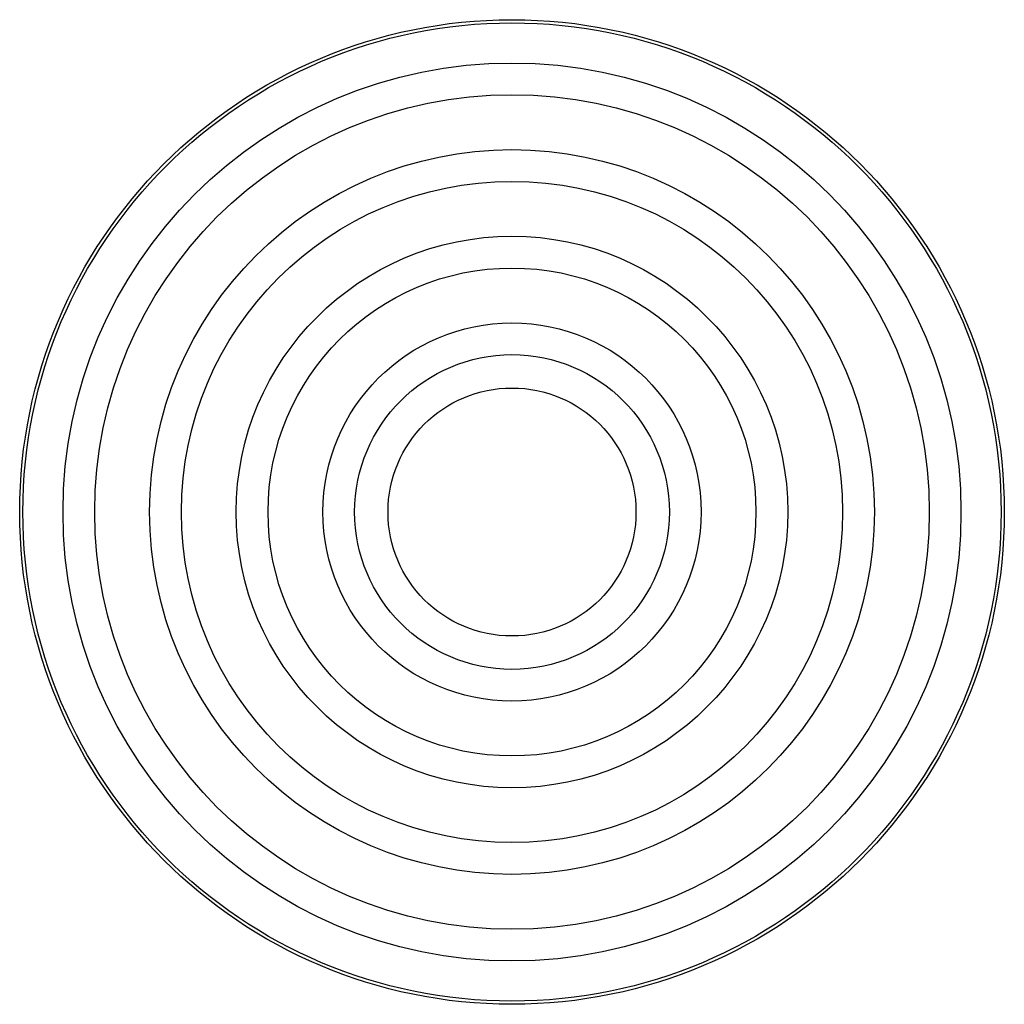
# Paper-space layout '_Superior' of a CAD drawing. Header units: inches. Extents: x -10 to 10, y -10 to 10.
import ezdxf

# ---------------------------------------------------------------- set-up
doc = ezdxf.new("R2010")
doc.units = ezdxf.units.IN
doc.header["$MEASUREMENT"] = 0

psp = doc.layouts.new('_Superior')

# ---------------------------------------------------------------- linework, layer by layer
at = {"color": 7, "linetype": 'Continuous', "lineweight": 25}
for radius in [10.006, 9.942, 9.126, 8.48, 7.365, 6.72, 5.605, 4.959, 3.844, 3.198, 2.52]:
    psp.add_circle((0, 0), radius, dxfattribs=at)

doc.saveas('drawing.dxf')
